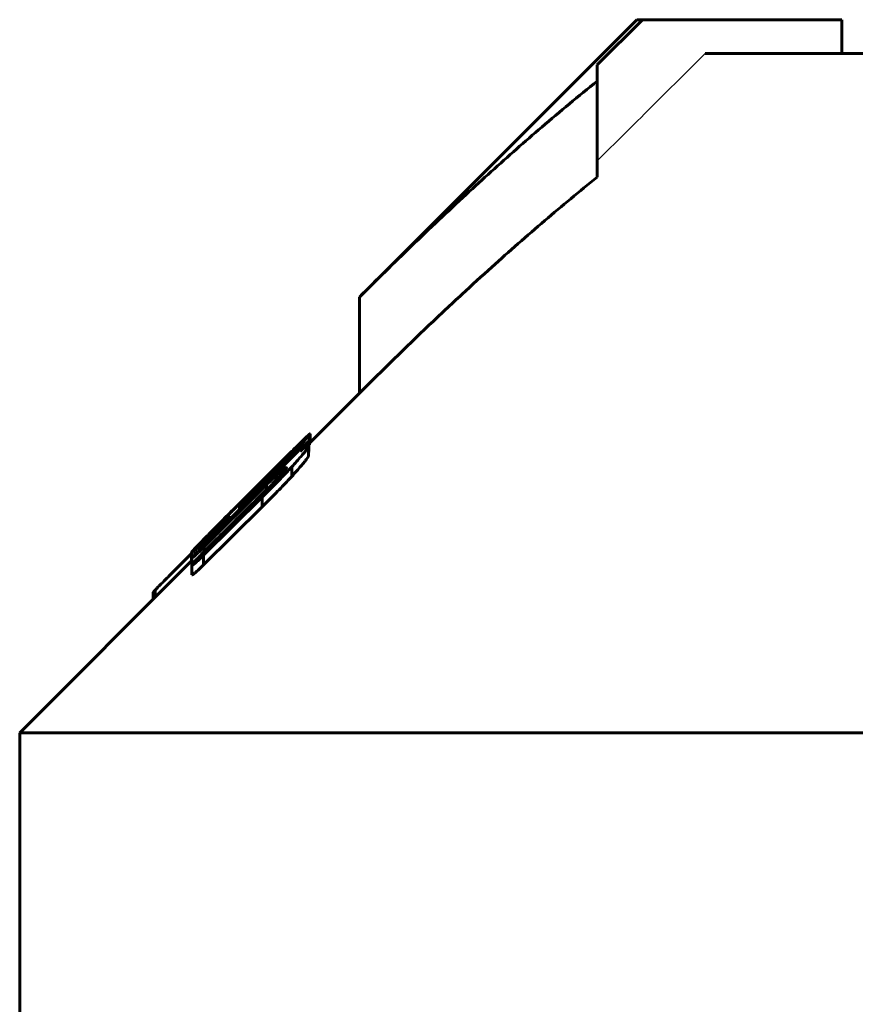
# Model space of a CAD drawing. Header units: millimetres. Extents: x -152 to 381, y -93 to 94.
# Tile 4 of 15: x -28 to -15, y 77 to 92. Entities that reach past the tile are written whole.
import ezdxf

# ---------------------------------------------------------------- set-up
doc = ezdxf.new("R2010")
doc.units = ezdxf.units.MM
doc.linetypes.add('K5LT-1', pattern=[0])
doc.linetypes.add('K5LT_BASIC', pattern=[0])
doc.layers.add('Системный слой (1)', color=7, linetype='Continuous', true_color=0x6c6c6c)

# ---------------------------------------------------------------- blocks, each defined once
blk = doc.blocks.new('U0')
at = {"layer": 'Системный слой (1)', "color": 150, "linetype": 'K5LT_BASIC', "lineweight": 60, "true_color": 0x0080ff}
for p, q in [((-23.251, 85.633), (-23.246, 85.639)), ((-23.246, 85.639), (-23.244, 85.643)), ((-23.244, 85.643), (-23.243, 85.645))]:
    blk.add_line(p, q, dxfattribs=at)
blk = doc.blocks.new('U2')
at = {"layer": 'Системный слой (1)', "color": 150, "linetype": 'K5LT_BASIC', "lineweight": 60, "true_color": 0x0080ff}
for p, q in [((-24.969, 84.014), (-24.969, 84.013)), ((-24.969, 84.013), (-24.968, 84.013)), ((-24.968, 84.013), (-24.967, 84.013))]:
    blk.add_line(p, q, dxfattribs=at)
blk = doc.blocks.new('U5')
at = {"layer": 'Системный слой (1)', "color": 150, "linetype": 'K5LT_BASIC', "lineweight": 60, "true_color": 0x0080ff}
for p, q in [((-23.243, 85.732), (-23.238, 85.737)), ((-23.238, 85.737), (-23.235, 85.741)), ((-23.235, 85.741), (-23.234, 85.743))]:
    blk.add_line(p, q, dxfattribs=at)
blk = doc.blocks.new('U9')
at = {"layer": 'Системный слой (1)', "color": 150, "linetype": 'K5LT_BASIC', "lineweight": 60, "true_color": 0x0080ff}
for p, q in [((-23.234, 85.766), (-22.5, 86.5)), ((-27.5, 81.5), (-24.969, 84.031))]:
    blk.add_line(p, q, dxfattribs=at)

msp = doc.modelspace()

# ---------------------------------------------------------------- linework, layer by layer
at = {"layer": 'Системный слой (1)', "color": 150, "linetype": 'K5LT_BASIC', "lineweight": 60, "true_color": 0x0080ff}
for p, q in [((-22.5, 87.914), (-18.414, 92)), ((-18.331, 92), (-19, 91.334)), ((-18.414, 92), (-18.331, 92)), ((-15.401, 92), (-18.331, 92)), ((-15.401, 91.5), (-15.401, 92)), ((-17.412, 91.5), (-1.75, 91.5)), ((-19, 91.334), (-19, 91.095)), ((-19, 89.68), (-19, 91.095)), ((-22.5, 86.5), (-22.5, 87.914)), ((-23.234, 85.887), (-23.234, 85.884)), ((-23.234, 85.743), (-23.234, 85.884)), ((-23.223, 85.777), (-23.223, 85.902)), ((-23.251, 85.727), (-23.251, 85.715)), ((-23.251, 85.574), (-23.251, 85.715)), ((-23.243, 85.793), (-23.243, 85.787)), ((-23.243, 85.645), (-23.243, 85.787)), ((-24.82, 84.233), (-23.398, 85.65)), ((-23.557, 85.567), (-23.557, 85.564)), ((-23.486, 85.652), (-23.486, 85.653)), ((-23.408, 85.64), (-23.408, 85.692)), ((-23.363, 85.653), (-23.373, 85.643)), ((-23.373, 85.643), (-23.373, 85.641)), ((-23.363, 85.649), (-23.363, 85.653)), ((-23.494, 85.275), (-23.494, 85.416)), ((-23.914, 85.22), (-23.871, 85.263)), ((-23.871, 85.234), (-23.871, 85.263)), ((-23.73, 85.217), (-23.73, 85.282)), ((-23.869, 85.149), (-24.785, 84.237)), ((-23.861, 85.224), (-24.071, 85.012)), ((-23.921, 85.22), (-24.061, 85.08)), ((-23.914, 85.22), (-23.922, 85.211)), ((-23.921, 85.22), (-23.921, 85.22)), ((-23.914, 85.191), (-23.914, 85.22)), ((-23.897, 85.207), (-23.914, 85.191)), ((-23.869, 85.077), (-23.869, 85.149)), ((-23.861, 85.189), (-23.861, 85.224)), ((-24.098, 85.043), (-24.498, 84.642)), ((-24.061, 85.08), (-24.192, 84.949)), ((-24.071, 84.98), (-24.071, 85.012)), ((-24.061, 85.079), (-24.061, 85.08)), ((-23.931, 84.969), (-24.794, 84.113)), ((-23.931, 84.828), (-24.794, 83.972)), ((-24.255, 84.88), (-24.263, 84.872)), ((-24.263, 84.788), (-24.263, 84.872)), ((-24.255, 84.797), (-24.255, 84.88)), ((-24.245, 84.807), (-24.245, 84.856)), ((-23.931, 84.828), (-23.931, 84.969)), ((-24.412, 84.689), (-24.412, 84.686)), ((-24.412, 84.64), (-24.412, 84.686)), ((-24.542, 84.548), (-24.559, 84.531)), ((-24.542, 84.51), (-24.542, 84.548)), ((-24.83, 84.223), (-24.83, 84.272)), ((-24.794, 84.159), (-24.602, 84.349)), ((-24.776, 84.361), (-24.776, 84.363)), ((-24.969, 84.14), (-25.282, 83.828)), ((-24.969, 84.014), (-24.969, 84.155)), ((-24.967, 84.159), (-24.967, 84.16)), ((-24.794, 83.972), (-24.794, 84.113)), ((-24.785, 84.167), (-24.785, 84.237)), ((-24.967, 84.071), (-24.967, 84.072)), ((-24.967, 83.966), (-24.967, 84.071)), ((-24.967, 83.824), (-24.967, 83.966)), ((-25.535, 83.465), (-25.535, 83.567)), ((-25.508, 83.492), (-25.508, 83.597)), ((-27.5, 81.5), (27.5, 81.5)), ((-27.5, 62.5), (-27.5, 81.5))]:
    msp.add_line(p, q, dxfattribs=at)
at = {"layer": 'Системный слой (1)', "color": 7, "linetype": 'K5LT-1'}
msp.add_open_spline([(-17.412, 91.5), (-17.677, 91.237), (-18.206, 90.71), (-18.735, 90.183), (-19, 89.92)], degree=3, dxfattribs=at)
at = {"layer": 'Системный слой (1)', "color": 150, "linetype": 'K5LT_BASIC', "lineweight": 60, "true_color": 0x0080ff}
for points, knots in [([(-19, 91.095), (-19.274, 90.875), (-19.671, 90.545), (-20.313, 89.987), (-20.954, 89.408), (-21.725, 88.68), (-22.245, 88.169), (-22.5, 87.914)], [0, 0, 0, 0, 1.81508, 2.656358, 4.345326, 6.201339, 8, 8, 8, 8]), ([(-19, 89.68), (-19.259, 89.472), (-19.78, 89.04), (-20.44, 88.46), (-21.007, 87.942), (-21.659, 87.329), (-22.161, 86.839), (-22.5, 86.5)], [0, 0, 0, 0, 1.718624, 3.482601, 4.481364, 5.607526, 8, 8, 8, 8]), ([(-23.486, 85.653), (-23.437, 85.701), (-23.375, 85.762), (-23.292, 85.842), (-23.25, 85.882), (-23.227, 85.901), (-23.223, 85.903), (-23.223, 85.902)], [0, 0, 0, 0, 2.949434, 3.837152, 6.180712, 6.877607, 8, 8, 8, 8]), ([(-23.408, 85.692), (-23.386, 85.716), (-23.347, 85.758), (-23.303, 85.806), (-23.277, 85.834), (-23.262, 85.851), (-23.249, 85.866), (-23.238, 85.879), (-23.234, 85.884), (-23.234, 85.884)], [0, 0, 0, 0, 2.957091, 5.189466, 6.349924, 7.159115, 7.871187, 9.03523, 10, 10, 10, 10]), ([(-23.234, 85.887), (-23.234, 85.888), (-23.237, 85.887), (-23.249, 85.878), (-23.28, 85.851), (-23.32, 85.813), (-23.357, 85.778)], [0, 0, 0, 0, 1.29032, 2.529615, 3.454015, 7, 7, 7, 7]), ([(-23.357, 85.778), (-23.407, 85.729), (-23.516, 85.622), (-23.709, 85.431), (-23.905, 85.235), (-24.039, 85.101), (-24.098, 85.043)], [0, 0, 0, 0, 1.714319, 3.453285, 5.436312, 7, 7, 7, 7]), ([(-23.494, 85.416), (-23.446, 85.469), (-23.39, 85.532), (-23.331, 85.603), (-23.302, 85.638), (-23.273, 85.675), (-23.255, 85.702), (-23.251, 85.713), (-23.251, 85.715)], [0, 0, 0, 0, 3.672381, 4.408722, 5.558654, 6.621489, 8.031997, 9, 9, 9, 9]), ([(-23.243, 85.793), (-23.252, 85.785), (-23.268, 85.772), (-23.295, 85.749), (-23.318, 85.728), (-23.353, 85.695), (-23.381, 85.668), (-23.398, 85.65)], [0, 0, 0, 0, 2.307028, 3.276452, 4.427511, 5.72871, 8, 8, 8, 8]), ([(-23.251, 85.727), (-23.251, 85.729), (-23.252, 85.73), (-23.259, 85.728), (-23.27, 85.722), (-23.289, 85.709), (-23.321, 85.684), (-23.351, 85.66), (-23.373, 85.641)], [0, 0, 0, 0, 1.049406, 1.738489, 3.103142, 4.498633, 5.782473, 9, 9, 9, 9]), ([(-23.363, 85.653), (-23.349, 85.667), (-23.328, 85.69), (-23.3, 85.719), (-23.283, 85.738), (-23.27, 85.753), (-23.26, 85.763), (-23.251, 85.775), (-23.244, 85.783), (-23.243, 85.786), (-23.243, 85.787)], [0, 0, 0, 0, 2.950288, 4.604943, 6.064815, 7.043966, 7.923904, 8.734999, 10.165234, 11, 11, 11, 11]), ([(-23.921, 85.22), (-23.873, 85.268), (-23.803, 85.337), (-23.711, 85.429), (-23.613, 85.527), (-23.537, 85.602), (-23.486, 85.653)], [0, 0, 0, 0, 2.25945, 3.280631, 4.391725, 7, 7, 7, 7]), ([(-23.897, 85.207), (-23.867, 85.238), (-23.814, 85.292), (-23.754, 85.354), (-23.703, 85.406), (-23.662, 85.448), (-23.623, 85.49), (-23.597, 85.517), (-23.579, 85.537), (-23.568, 85.55), (-23.559, 85.56), (-23.557, 85.564), (-23.557, 85.564)], [0, 0, 0, 0, 2.670106, 4.654267, 5.497198, 7.427056, 8.610989, 9.741733, 10.503572, 11.317591, 11.88855, 13, 13, 13, 13]), ([(-23.557, 85.567), (-23.557, 85.568), (-23.558, 85.567), (-23.563, 85.563), (-23.569, 85.558), (-23.581, 85.547), (-23.599, 85.53), (-23.621, 85.509), (-23.647, 85.483), (-23.697, 85.434), (-23.773, 85.36), (-23.84, 85.294), (-23.871, 85.263)], [0, 0, 0, 0, 0.768219, 1.168998, 1.700468, 2.399577, 3.295775, 4.327403, 5.224202, 6.364405, 9.848374, 13, 13, 13, 13]), ([(-23.861, 85.224), (-23.808, 85.277), (-23.726, 85.361), (-23.618, 85.473), (-23.517, 85.577), (-23.449, 85.649), (-23.408, 85.692)], [0, 0, 0, 0, 2.276395, 3.610217, 4.888004, 7, 7, 7, 7]), ([(-23.494, 85.275), (-23.446, 85.328), (-23.39, 85.391), (-23.331, 85.461), (-23.302, 85.496), (-23.273, 85.534), (-23.255, 85.561), (-23.251, 85.571), (-23.251, 85.574)], [0, 0, 0, 0, 3.672381, 4.408722, 5.558654, 6.621489, 8.031997, 9, 9, 9, 9]), ([(-23.931, 84.969), (-23.854, 85.045), (-23.747, 85.152), (-23.602, 85.302), (-23.533, 85.375), (-23.494, 85.416)], [0, 0, 0, 0, 3.033381, 4.286932, 6, 6, 6, 6]), ([(-23.931, 84.828), (-23.854, 84.903), (-23.747, 85.011), (-23.602, 85.16), (-23.533, 85.233), (-23.494, 85.275)], [0, 0, 0, 0, 3.033381, 4.286932, 6, 6, 6, 6]), ([(-23.869, 85.149), (-23.857, 85.162), (-23.839, 85.18), (-23.814, 85.204), (-23.795, 85.223), (-23.776, 85.241), (-23.754, 85.261), (-23.739, 85.275), (-23.73, 85.282)], [0, 0, 0, 0, 2.285424, 3.375217, 4.683172, 5.882991, 6.97419, 9, 9, 9, 9]), ([(-23.73, 85.282), (-23.702, 85.307), (-23.664, 85.339), (-23.623, 85.373), (-23.594, 85.395), (-23.576, 85.405), (-23.573, 85.403), (-23.573, 85.402)], [0, 0, 0, 0, 3.054164, 4.120416, 5.338974, 7.307691, 8, 8, 8, 8]), ([(-23.573, 85.402), (-23.573, 85.4), (-23.575, 85.395), (-23.582, 85.384), (-23.589, 85.374), (-23.601, 85.359), (-23.618, 85.338), (-23.649, 85.303), (-23.677, 85.274), (-23.696, 85.253)], [0, 0, 0, 0, 1.689548, 2.448138, 3.313648, 4.340396, 5.66233, 7.097526, 10, 10, 10, 10]), ([(-23.696, 85.253), (-23.696, 85.253), (-23.696, 85.253), (-23.697, 85.251), (-23.699, 85.249), (-23.703, 85.246), (-23.708, 85.24), (-23.717, 85.231), (-23.733, 85.214), (-23.758, 85.189), (-23.793, 85.154), (-23.843, 85.104), (-23.914, 85.033), (-24.084, 84.864), (-24.316, 84.633), (-24.516, 84.434), (-24.602, 84.349)], [0, 0, 0, 0, 0.034273, 0.049888, 0.106137, 0.161253, 0.253624, 0.416746, 0.714332, 1.179356, 1.802191, 2.693705, 3.983562, 5.824232, 12.195166, 17, 17, 17, 17]), ([(-23.922, 85.211), (-23.922, 85.21), (-23.922, 85.208), (-23.92, 85.205), (-23.918, 85.2), (-23.916, 85.195), (-23.914, 85.191)], [0, 0, 0, 0, 1.477293, 2.711176, 4.134968, 7, 7, 7, 7]), ([(-24.245, 84.856), (-24.245, 84.854), (-24.242, 84.854), (-24.228, 84.864), (-24.218, 84.872), (-24.208, 84.881), (-24.195, 84.893), (-24.173, 84.913), (-24.132, 84.952), (-24.095, 84.989), (-24.071, 85.012)], [0, 0, 0, 0, 2.835069, 4.087713, 4.608346, 5.305343, 6.070415, 6.852645, 8.318955, 11, 11, 11, 11]), ([(-24.776, 84.363), (-24.729, 84.409), (-24.658, 84.481), (-24.554, 84.587), (-24.462, 84.678), (-24.34, 84.801), (-24.248, 84.893), (-24.192, 84.949)], [0, 0, 0, 0, 2.055422, 3.084386, 4.413147, 5.813148, 8, 8, 8, 8]), ([(-24.263, 84.872), (-24.307, 84.827), (-24.386, 84.747), (-24.472, 84.66), (-24.531, 84.6), (-24.576, 84.554), (-24.613, 84.515), (-24.635, 84.492), (-24.646, 84.48), (-24.653, 84.471), (-24.655, 84.468), (-24.655, 84.468)], [0, 0, 0, 0, 3.172132, 5.530213, 6.301147, 7.744703, 9.222744, 9.937965, 10.600388, 11.164279, 12, 12, 12, 12]), ([(-24.542, 84.548), (-24.531, 84.56), (-24.511, 84.58), (-24.483, 84.608), (-24.46, 84.633), (-24.44, 84.654), (-24.426, 84.67), (-24.417, 84.68), (-24.413, 84.685), (-24.412, 84.686)], [0, 0, 0, 0, 2.05582, 3.482332, 5.12805, 6.668529, 7.997749, 9.09005, 10, 10, 10, 10]), ([(-24.412, 84.689), (-24.412, 84.689), (-24.413, 84.688), (-24.418, 84.685), (-24.423, 84.68), (-24.433, 84.671), (-24.454, 84.652), (-24.474, 84.633), (-24.489, 84.618)], [0, 0, 0, 0, 0.858286, 1.483936, 2.326556, 3.278915, 4.689302, 9, 9, 9, 9]), ([(-24.498, 84.642), (-24.545, 84.594), (-24.636, 84.503), (-24.737, 84.4), (-24.817, 84.318), (-24.89, 84.244), (-24.947, 84.184), (-24.967, 84.16), (-24.969, 84.156), (-24.969, 84.155)], [0, 0, 0, 0, 2.2276, 4.270443, 5.016648, 6.514479, 8.47771, 9.42563, 10, 10, 10, 10]), ([(-24.489, 84.618), (-24.508, 84.6), (-24.538, 84.572), (-24.576, 84.536), (-24.604, 84.509), (-24.627, 84.489), (-24.642, 84.475), (-24.653, 84.468), (-24.655, 84.467), (-24.655, 84.468)], [0, 0, 0, 0, 2.067874, 3.370885, 4.746149, 6.05345, 7.330327, 8.420561, 10, 10, 10, 10]), ([(-24.83, 84.272), (-24.807, 84.294), (-24.768, 84.33), (-24.721, 84.375), (-24.668, 84.424), (-24.617, 84.474), (-24.571, 84.519), (-24.559, 84.531)], [0, 0, 0, 0, 2.41331, 3.82012, 4.392533, 7.026103, 8, 8, 8, 8]), ([(-24.969, 84.155), (-24.969, 84.153), (-24.962, 84.156), (-24.932, 84.18), (-24.909, 84.2), (-24.877, 84.229), (-24.849, 84.255), (-24.83, 84.272)], [0, 0, 0, 0, 3.223676, 4.38707, 5.513132, 6.407033, 8, 8, 8, 8]), ([(-24.967, 84.16), (-24.967, 84.161), (-24.961, 84.17), (-24.937, 84.195), (-24.905, 84.23), (-24.852, 84.284), (-24.806, 84.332), (-24.776, 84.363)], [0, 0, 0, 0, 1.508274, 2.72384, 3.972171, 5.507485, 8, 8, 8, 8]), ([(-24.967, 84.071), (-24.967, 84.071), (-24.966, 84.07), (-24.961, 84.073), (-24.955, 84.078), (-24.945, 84.085), (-24.933, 84.096), (-24.918, 84.109), (-24.9, 84.126), (-24.875, 84.15), (-24.837, 84.186), (-24.805, 84.217), (-24.785, 84.237)], [0, 0, 0, 0, 1.245377, 2.031003, 2.859436, 3.687085, 4.537788, 5.51119, 6.638432, 7.854731, 9.688299, 13, 13, 13, 13]), ([(-24.794, 84.159), (-24.814, 84.137), (-24.844, 84.107), (-24.881, 84.068), (-24.904, 84.044), (-24.922, 84.024), (-24.937, 84.007), (-24.949, 83.994), (-24.957, 83.983), (-24.963, 83.975), (-24.966, 83.969), (-24.967, 83.967), (-24.967, 83.966)], [0, 0, 0, 0, 3.586294, 5.144897, 6.67202, 7.792945, 8.842935, 9.816646, 10.678119, 11.426191, 12.035079, 13, 13, 13, 13]), ([(-24.967, 83.966), (-24.964, 83.966), (-24.958, 83.968), (-24.943, 83.978), (-24.932, 83.986), (-24.917, 83.998), (-24.9, 84.013), (-24.881, 84.03), (-24.86, 84.049), (-24.831, 84.076), (-24.809, 84.098), (-24.794, 84.113)], [0, 0, 0, 0, 2.637822, 3.510993, 4.44259, 5.442402, 6.399083, 7.531316, 8.619049, 9.632217, 12, 12, 12, 12]), ([(-24.82, 84.233), (-24.828, 84.225), (-24.841, 84.212), (-24.86, 84.193), (-24.877, 84.175), (-24.902, 84.149), (-24.931, 84.118), (-24.95, 84.096), (-24.959, 84.086)], [0, 0, 0, 0, 1.332741, 2.050117, 3.168975, 4.375208, 6.730374, 9, 9, 9, 9]), ([(-24.959, 84.086), (-24.96, 84.084), (-24.962, 84.082), (-24.965, 84.079), (-24.966, 84.076), (-24.967, 84.074), (-24.967, 84.073), (-24.967, 84.072)], [0, 0, 0, 0, 1.362662, 2.449385, 3.982849, 5.47909, 8, 8, 8, 8]), ([(-24.967, 83.824), (-24.964, 83.824), (-24.958, 83.826), (-24.943, 83.836), (-24.932, 83.845), (-24.917, 83.856), (-24.9, 83.871), (-24.881, 83.888), (-24.86, 83.908), (-24.831, 83.935), (-24.809, 83.957), (-24.794, 83.972)], [0, 0, 0, 0, 2.637822, 3.510993, 4.44259, 5.442402, 6.399083, 7.531316, 8.619049, 9.632217, 12, 12, 12, 12]), ([(-25.508, 83.597), (-25.498, 83.608), (-25.481, 83.626), (-25.449, 83.659), (-25.401, 83.708), (-25.342, 83.767), (-25.297, 83.812), (-25.282, 83.828)], [0, 0, 0, 0, 1.437307, 2.175966, 3.494457, 6.437549, 8, 8, 8, 8]), ([(-25.535, 83.567), (-25.535, 83.567), (-25.534, 83.567), (-25.533, 83.568), (-25.532, 83.57), (-25.53, 83.573), (-25.525, 83.579), (-25.517, 83.587), (-25.511, 83.594), (-25.508, 83.597)], [0, 0, 0, 0, 0.687896, 1.202074, 1.930121, 2.855933, 4.15399, 7.761953, 10, 10, 10, 10])]:
    msp.add_open_spline(points, degree=3, knots=knots, dxfattribs=at)
msp.add_open_spline([(-24.245, 84.856), (-24.248, 84.869), (-24.251, 84.877), (-24.255, 84.88)], degree=3, dxfattribs=at)

# ---------------------------------------------------------------- block references
at = {"layer": 'Системный слой (1)'}
for name in ['U9', 'U5', 'U0', 'U2']:
    msp.add_blockref(name, (0, 0), dxfattribs=at)

doc.saveas('drawing.dxf')
